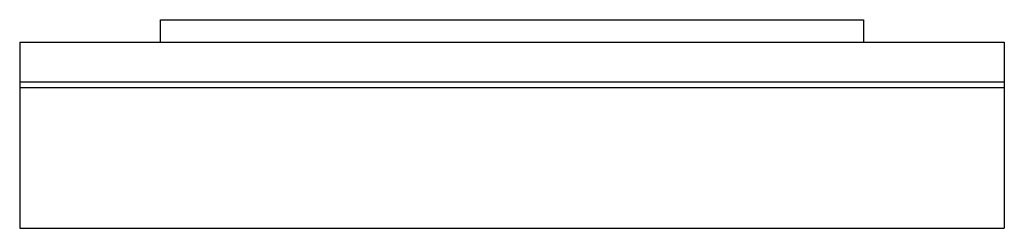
# Model space of a CAD drawing. Header units: millimetres. Extents: x 3897.161 to 3897.861, y 1749.901 to 1750.049.
import ezdxf

# ---------------------------------------------------------------- set-up
doc = ezdxf.new("R2010")
doc.units = ezdxf.units.MM
doc.layers.add('SANINDUSA', color=3, linetype='Continuous')

msp = doc.modelspace()

# ---------------------------------------------------------------- linework, layer by layer
at = {"layer": 'SANINDUSA'}
for p, q in [((3897.26112, 1750.04869), (3897.76112, 1750.04869)), ((3897.26112, 1750.03269), (3897.26112, 1750.04869)), ((3897.76112, 1750.04869), (3897.76112, 1750.03269)), ((3897.16112, 1750.03269), (3897.86112, 1750.03269)), ((3897.16112, 1750.03269), (3897.16112, 1750.00469)), ((3897.86112, 1750.03269), (3897.86112, 1750.00469)), ((3897.16112, 1750.00469), (3897.16112, 1750.00069)), ((3897.16112, 1750.00469), (3897.86112, 1750.00469)), ((3897.16112, 1750.00069), (3897.86112, 1750.00069)), ((3897.16112, 1750.00069), (3897.16112, 1749.90069)), ((3897.86112, 1750.00469), (3897.86112, 1750.00069)), ((3897.86112, 1750.00069), (3897.86112, 1749.90069)), ((3897.16112, 1749.90069), (3897.86112, 1749.90069))]:
    msp.add_line(p, q, dxfattribs=at)

doc.saveas('drawing.dxf')
